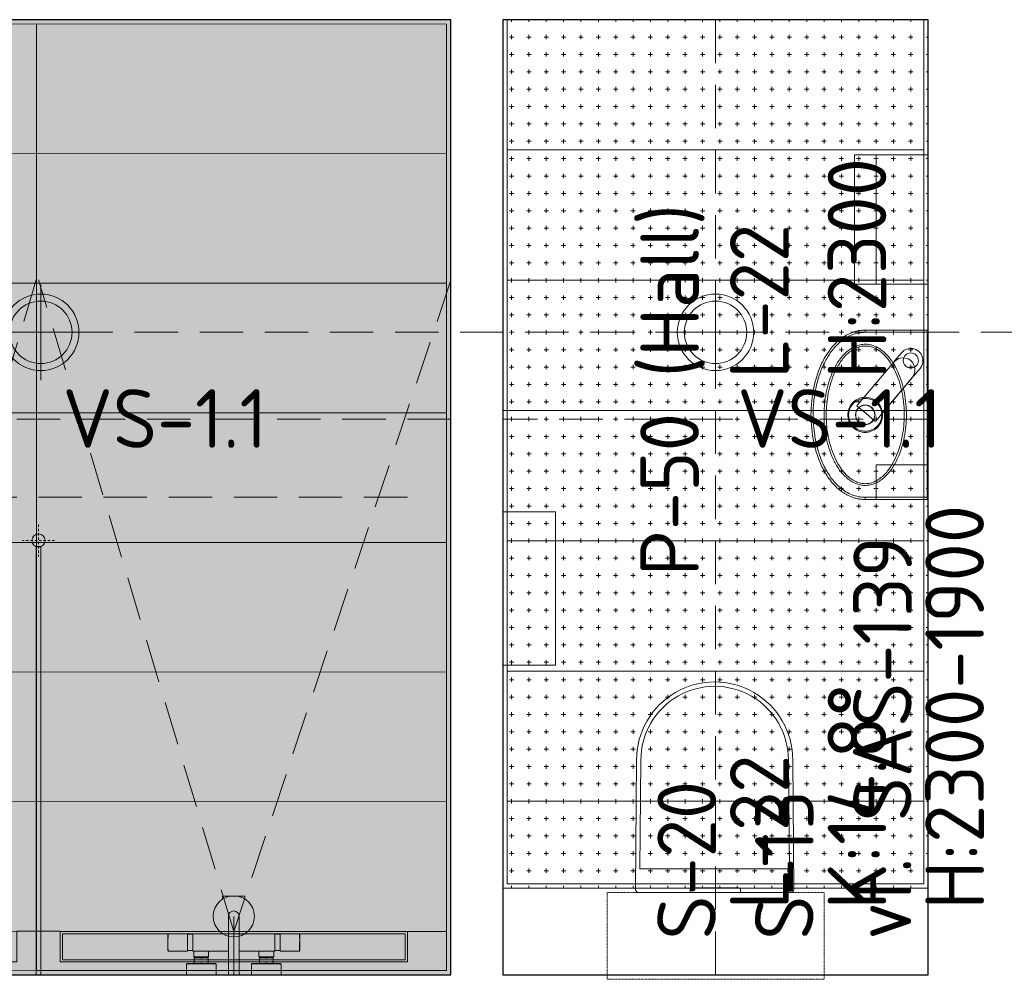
# Model space of a CAD drawing. Header units: millimetres. Extents: x 102382 to 164490, y 45733 to 103316.
# Tile 3 of 183: x 112187 to 114455, y 58790 to 61000. Entities that reach past the tile are written whole.
import ezdxf

# ---------------------------------------------------------------- set-up
doc = ezdxf.new("R2010")
doc.units = ezdxf.units.MM
for name, pattern in [('Center', [4, 2.5, -0.5, 0.5, -0.5]), ('Dash 01', [1, 0.5, -0.5]), ('Dashed', [10, 5, -5]), ('Hidden 100.00_ 50.00', [150, 100, -50])]:
    doc.linetypes.add(name, pattern=pattern)
doc.layers.get('0').update_dxf_attribs({"true_color": 0x000000})
doc.layers.add('__REF', color=7, linetype='Continuous', true_color=0x000000)
for name, color, linetype, lineweight, true_color in [('_SA-LAGI', 7, 'Continuous', 9, 0x5b5b5b), ('_SA-LAGI_abi', 250, 'Continuous', 9, 0x333333), ('_SA-LAGI_hatch', 7, 'Continuous', 5, 0x787878), ('_SA-LAGI_tekst', 7, 'Continuous', 0, 0x7f4f3f), ('_SA-PORAND', 7, 'Continuous', 9, 0x5b5b5b), ('_SA-PORAND_hatch', 254, 'Continuous', 9, 0xbebebe), ('_SA-PORAND_tekst', 7, 'Continuous', 9, 0x5b5b5b), ('_SA-SANTEHN', 7, 'Continuous', 0, 0x4c5f99), ('_SA-SANTEHN_trapp', 7, 'Continuous', 0, 0x4c5f99), ('_SA-SEIN_tekst', 250, 'Continuous', 0, 0x333333), ('_SA-VALGUSTUS', 20, 'Continuous', 13, 0xff3f00), ('_SA-VALGUSTUS_abi', 7, 'Center', 0, 0xff9f7f)]:
    doc.layers.add(name, color=color, linetype=linetype, lineweight=lineweight, true_color=true_color)
doc.styles.add('DIN Pro Medium-Medium', font='txt')

# ---------------------------------------------------------------- blocks, each defined once
blk = doc.blocks.new('opilaskodu dush pealt 001')
at = {"color": 0, "linetype": 'ByBlock', "lineweight": -2}
for p, q in [((-57.1, 151.5), (-57.5, 150.5)), ((-57.5, 150.5), (-57.5, 129)), ((-56.1, 152), (-57.1, 151.5)), ((-57.1, 151.5), (-56.5, 151.5)), ((-56.5, 151.5), (-57.1, 151.5)), ((-56.5, 151.5), (-54.5, 151.5)), ((-54.5, 151.5), (-56.5, 151.5)), ((-56.1, 152), (-55.5, 152)), ((-55.5, 152), (-56.1, 152)), ((-53.7, 152), (-55.5, 152)), ((-55.5, 152), (-53.7, 152)), ((-54.5, 151.5), (-51.4, 151.5)), ((-51.4, 151.5), (-54.5, 151.5)), ((-53.7, 152), (-50.7, 152)), ((-50.7, 152), (-53.7, 152)), ((-47.5, 151.5), (-51.4, 151.5)), ((-51.4, 151.5), (-47.5, 151.5)), ((-46.8, 152), (-50.7, 152)), ((-50.7, 152), (-46.8, 152)), ((-47.3, 151.9), (-47.4, 151.9)), ((-45, 151.9), (-47.3, 151.9)), ((-47.3, 151.9), (-45, 151.9)), ((-47.3, 151.9), (-47, 151.9)), ((-47, 151.9), (-47.3, 151.9)), ((-47, 151.9), (-46.6, 151.9)), ((-46.6, 151.9), (-47, 151.9)), ((-42.4, 152), (-46.8, 152)), ((-46.8, 152), (-42.4, 152)), ((-46, 151.9), (-46.6, 151.9)), ((-46.6, 151.9), (-46, 151.9)), ((-45.3, 151.9), (-46, 151.9)), ((-46, 151.9), (-45.3, 151.9)), ((-44.6, 151.9), (-45.3, 151.9)), ((-45.3, 151.9), (-44.6, 151.9)), ((-43.9, 151.9), (-44.6, 151.9)), ((-44.6, 151.9), (-43.9, 151.9)), ((-43.2, 151.9), (-43.9, 151.9)), ((-43.9, 151.9), (-43.2, 151.9)), ((-42.6, 151.9), (-43.2, 151.9)), ((-43.2, 151.9), (-42.6, 151.9)), ((-42.2, 151.9), (-42.6, 151.9)), ((-42.6, 151.9), (-42.2, 151.9)), ((-37.6, 152), (-42.4, 152)), ((-42.4, 152), (-37.6, 152)), ((-41.9, 151.9), (-42.2, 151.9)), ((-42.2, 151.9), (-41.9, 151.9)), ((-39.6, 151.9), (-41.9, 151.9)), ((-41.9, 151.9), (-39.6, 151.9)), ((-37.6, 151.5), (-39.4, 151.5)), ((-39.4, 151.5), (-37.6, 151.5)), ((-32.9, 152), (-37.6, 152)), ((-37.6, 152), (-32.9, 152)), ((-32.6, 151.5), (-37.6, 151.5)), ((-37.6, 151.5), (-32.6, 151.5)), ((-28.3, 152), (-32.9, 152)), ((-32.9, 152), (-28.3, 152)), ((-27.8, 151.5), (-32.6, 151.5)), ((-32.6, 151.5), (-27.8, 151.5)), ((-24.5, 152), (-28.3, 152)), ((-28.3, 152), (-24.5, 152)), ((-23.7, 151.5), (-27.8, 151.5)), ((-27.8, 151.5), (-23.7, 151.5)), ((-21.5, 152), (-24.5, 152)), ((-24.5, 152), (-21.5, 152)), ((-20.7, 151.5), (-23.7, 151.5)), ((-23.7, 151.5), (-20.7, 151.5)), ((-19.7, 152), (-21.5, 152)), ((-21.5, 152), (-19.7, 152)), ((-18.7, 151.5), (-20.7, 151.5)), ((-20.7, 151.5), (-18.7, 151.5)), ((-19.1, 152), (-19.7, 152)), ((-19.7, 152), (-19.1, 152)), ((-19.1, 152), (-18.1, 151.5)), ((-18.1, 151.5), (-18.7, 151.5)), ((-18.7, 151.5), (-18.1, 151.5)), ((-18.1, 151.5), (-17.7, 150.5)), ((-17.7, 150.5), (-17.7, 129)), ((-57.5, 129), (-57.5, 107.5)), ((-17.7, 129), (-17.7, 107.5)), ((-57.1, 94.5), (-57.6, 93.5)), ((-57.6, 93.5), (-57.6, 25.6)), ((-57.6, 93.5), (-57.6, 12.5)), ((-57.5, 107.5), (-57.1, 106.5)), ((-56.5, 106.5), (-57.1, 106.5)), ((-57.1, 106.5), (-56.6, 106.2)), ((-57.1, 106.5), (-56.5, 106.5)), ((-56.6, 94.8), (-57.1, 94.5)), ((-57.1, 94.5), (-56.5, 94.5)), ((-56.5, 94.5), (-57.1, 94.5)), ((-56.6, 106.2), (-56.6, 94.8)), ((-56.6, 106.2), (-56.6, 94.8)), ((-56.5, 106.5), (-54.5, 106.5)), ((-54.5, 106.5), (-56.5, 106.5)), ((-56.5, 94.5), (-54.6, 94.5)), ((-54.6, 94.5), (-56.5, 94.5)), ((-54.6, 94.5), (-51.4, 94.5)), ((-51.4, 94.5), (-54.6, 94.5)), ((-54.5, 106.5), (-51.4, 106.5)), ((-51.4, 106.5), (-54.5, 106.5)), ((-47.4, 106.5), (-51.4, 106.5)), ((-51.4, 106.5), (-47.4, 106.5)), ((-51.4, 94.5), (-47.3, 94.5)), ((-47.3, 94.5), (-51.4, 94.5)), ((-42.7, 106.5), (-47.4, 106.5)), ((-47.4, 106.5), (-42.7, 106.5)), ((-42.7, 94.5), (-47.3, 94.5)), ((-47.3, 94.5), (-42.7, 94.5)), ((-37.6, 106.5), (-42.7, 106.5)), ((-42.7, 106.5), (-37.6, 106.5)), ((-37.6, 94.5), (-42.7, 94.5)), ((-42.7, 94.5), (-37.6, 94.5)), ((-32.6, 106.5), (-37.6, 106.5)), ((-37.6, 106.5), (-32.6, 106.5)), ((-37.6, 94.5), (-32.6, 94.5)), ((-32.6, 94.5), (-37.6, 94.5)), ((-27.8, 106.5), (-32.6, 106.5)), ((-32.6, 106.5), (-27.8, 106.5)), ((-27.9, 94.5), (-32.6, 94.5)), ((-32.6, 94.5), (-27.9, 94.5)), ((-23.8, 94.5), (-27.9, 94.5)), ((-27.9, 94.5), (-23.8, 94.5)), ((-23.7, 106.5), (-27.8, 106.5)), ((-27.8, 106.5), (-23.7, 106.5)), ((-20.7, 94.5), (-23.8, 94.5)), ((-23.8, 94.5), (-20.7, 94.5)), ((-20.7, 106.5), (-23.7, 106.5)), ((-23.7, 106.5), (-20.7, 106.5)), ((-18.8, 106.5), (-20.7, 106.5)), ((-20.7, 106.5), (-18.8, 106.5)), ((-18.8, 94.5), (-20.7, 94.5)), ((-20.7, 94.5), (-18.8, 94.5)), ((-18.1, 106.5), (-18.8, 106.5)), ((-18.8, 106.5), (-18.1, 106.5)), ((-18.1, 94.5), (-18.8, 94.5)), ((-18.8, 94.5), (-18.1, 94.5)), ((-18.7, 94.8), (-18.1, 94.5)), ((-18.1, 106.5), (-18.6, 106.2)), ((-18.6, 106.2), (-18.6, 94.8)), ((-17.7, 107.5), (-18.1, 106.5)), ((-18.1, 94.5), (-17.6, 93.5)), ((-17.6, 93.5), (-17.6, 92)), ((-17.6, 93.5), (-17.6, 92)), ((-5.2, 92), (-17.6, 92)), ((-17.6, 92), (-5.2, 92)), ((-17.6, 92), (-17.6, 12.5)), ((-17.6, 92), (-17.6, 50)), ((-5.2, 92), (-4.6, 91.6)), ((-4.6, 91.6), (-4.6, 91)), ((-4.6, 91), (-4.6, 89.3)), ((-2.5, 91), (-2.6, 90.6)), ((-2.5, 91), (-2.4, 91)), ((-2.4, 91), (-2.5, 91)), ((-2.5, 91), (-0.6, 91)), ((-0.6, 91), (-2.5, 91)), ((-1.6, 91), (-1.6, 90.7)), ((9.4, 91), (-0.6, 91)), ((-0.6, 91), (9.4, 91)), ((10.4, 91), (9.4, 91)), ((9.4, 91), (10.4, 89.6)), ((9.4, 91), (10.4, 91)), ((11.1, 91), (10.4, 91)), ((10.4, 91), (11.1, 91)), ((11.1, 91), (11.3, 91)), ((11.3, 91), (11.1, 91)), ((11.3, 91), (11.4, 90.6)), ((11.9, 108.5), (11.4, 107.5)), ((11.4, 107.5), (11.4, 106.3)), ((11.4, 106.3), (11.4, 103.1)), ((11.4, 103.1), (11.4, 98)), ((11.4, 98), (11.4, 91.2)), ((11.4, 91.2), (11.4, 90.6)), ((12.9, 109), (11.9, 108.5)), ((11.9, 108.5), (11.9, 107.3)), ((11.9, 107.3), (11.9, 104)), ((11.9, 104), (11.9, 98.7)), ((11.9, 98.7), (11.9, 91.7)), ((11.9, 91.7), (11.9, 83.6)), ((37.4, 109), (12.9, 109)), ((12.9, 109), (37.4, 109)), ((37.4, 109), (37.4, 107.8)), ((37.4, 107.8), (37.4, 104.4)), ((37.4, 104.4), (37.4, 99)), ((37.4, 99), (37.4, 91.9)), ((37.4, 91.9), (37.4, 83.7)), ((-4.6, 89.3), (-4.6, 86.7)), ((-4.6, 89), (-2.6, 89)), ((-2.6, 89), (-4.6, 89)), ((-4.6, 86.7), (-4.6, 83.2)), ((-4.6, 83.2), (-4.6, 79.3)), ((-4.6, 79.3), (-4.6, 75)), ((-4.6, 75), (-4.6, 70.7)), ((-4.6, 70.7), (-4.6, 66.8)), ((-2.6, 90.6), (-2.6, 90)), ((-2.6, 90), (-2.6, 61)), ((-2.2, 87), (-2.4, 83.1)), ((-2.4, 83.1), (-2.2, 79.4)), ((-2.2, 70.6), (-2.4, 66.9)), ((-1.6, 89.6), (-2.2, 87)), ((-2.2, 79.4), (-1.6, 77)), ((-1.6, 73), (-2.2, 70.6)), ((-1.6, 90.7), (-1.6, 89.6)), ((-1.6, 77), (-1.6, 75)), ((-1.6, 75), (-1.6, 73)), ((10.4, 89.6), (11, 87)), ((11, 79.4), (10.4, 77)), ((10.4, 77), (10.4, 75)), ((10.4, 75), (10.4, 73)), ((10.4, 73), (11, 70.6)), ((11, 87), (11.2, 83.1)), ((11.2, 83.1), (11, 79.4)), ((11, 70.6), (11.2, 66.9)), ((11.4, 90.6), (11.4, 90)), ((11.4, 90), (11.4, 88.5)), ((11.4, 88.5), (11.4, 86)), ((11.4, 86), (11.4, 82.7)), ((11.4, 82.7), (11.4, 79)), ((11.4, 79), (11.4, 75)), ((11.4, 75), (11.4, 71)), ((11.4, 71), (11.4, 67.3)), ((11.9, 83.6), (11.9, 75)), ((11.9, 75), (11.9, 66.4)), ((37.4, 83.7), (37.4, 75)), ((37.4, 75), (37.4, 66.3)), ((-5.2, 58), (-17.6, 58)), ((-17.6, 58), (-5.2, 58)), ((-4.6, 58.4), (-5.2, 58)), ((-4.6, 66.8), (-4.6, 63.3)), ((-4.6, 63.3), (-4.6, 60.7)), ((-2.6, 61), (-4.6, 61)), ((-4.6, 61), (-2.6, 61)), ((-4.6, 60.7), (-4.6, 59)), ((-4.6, 59), (-4.6, 58.4)), ((-2.6, 61), (-2.6, 60)), ((-2.6, 60), (-2.6, 59.4)), ((-2.6, 59.4), (-2.5, 59)), ((-2.4, 59), (-2.5, 59)), ((-2.5, 59), (-2.4, 59)), ((-2.4, 66.9), (-2.2, 63)), ((-1.6, 59), (-2.4, 59)), ((-2.4, 59), (-1.6, 59)), ((-2.2, 63), (-1.6, 60.4)), ((-1.6, 60.4), (-1.6, 59.3)), ((-1.6, 59.3), (-1.6, 59)), ((-1.6, 59), (-0.6, 59)), ((-0.6, 59), (-1.6, 59)), ((-0.6, 59), (9.4, 59)), ((9.4, 59), (-0.6, 59)), ((10.4, 60.4), (9.4, 59)), ((9.4, 59), (10.4, 59)), ((10.4, 59), (9.4, 59)), ((11, 63), (10.4, 60.4)), ((11.1, 59), (10.4, 59)), ((10.4, 59), (11.1, 59)), ((11.2, 66.9), (11, 63)), ((11.3, 59), (11.1, 59)), ((11.4, 59.4), (11.3, 59)), ((11.4, 67.3), (11.4, 64)), ((11.4, 64), (11.4, 61.5)), ((11.4, 61.5), (11.4, 60)), ((11.4, 60), (11.4, 59.4)), ((11.4, 59.4), (11.4, 58.8)), ((11.4, 58.8), (11.4, 52)), ((11.4, 52), (11.4, 46.9)), ((11.4, 46.9), (11.4, 43.7)), ((11.9, 66.4), (11.9, 58.3)), ((11.9, 58.3), (11.9, 51.3)), ((11.9, 51.3), (11.9, 46)), ((11.9, 46), (11.9, 42.7)), ((37.4, 66.3), (37.4, 58.1)), ((37.4, 58.1), (37.4, 51)), ((37.4, 51), (37.4, 45.6)), ((37.4, 45.6), (37.4, 42.2)), ((-57.7, 25.7), (-57.6, 25.6)), ((11.4, 43.7), (11.4, 42.5)), ((11.4, 42.5), (11.9, 41.5)), ((11.9, 42.7), (11.9, 41.5)), ((11.9, 41.5), (12.9, 41)), ((12.9, 41), (37.4, 41)), ((37.4, 41), (12.9, 41)), ((37.4, 42.2), (37.4, 41)), ((37.4, 12.5), (-97.6, 12.5)), ((25.1, 0), (25, 0)), ((36.7, 0), (-97.6, 0)), ((37.4, -12.5), (-97.6, -12.5)), ((-57.6, -12.5), (-57.6, -20)), ((-17.6, -12.5), (-17.6, -92)), ((-57.6, -25.6), (-57.7, -25.7)), ((-57.6, -25.7), (-57.6, -93.5)), ((11.4, -42.5), (11.9, -41.5)), ((11.4, -43.7), (11.4, -42.5)), ((11.4, -46.9), (11.4, -43.7)), ((11.9, -41.5), (12.9, -41)), ((11.9, -42.7), (11.9, -41.5)), ((11.9, -46), (11.9, -42.7)), ((12.9, -41), (37.4, -41)), ((37.4, -41), (12.9, -41)), ((37.4, -42.2), (37.4, -41)), ((37.4, -45.6), (37.4, -42.2)), ((-5.2, -58), (-17.6, -58)), ((-15.2, -58), (-5.2, -58)), ((-4.6, -58.4), (-5.2, -58)), ((-4.6, -59), (-4.6, -58.4)), ((-4.6, -60.7), (-4.6, -59)), ((-4.6, -63.3), (-4.6, -60.7)), ((-2.6, -61), (-4.6, -61)), ((-4.6, -61), (-2.6, -61)), ((-4.6, -66.8), (-4.6, -63.3)), ((-4.6, -70.7), (-4.6, -66.8)), ((-2.6, -59.4), (-2.5, -59)), ((-2.6, -60), (-2.6, -59.4)), ((-2.6, -61), (-2.6, -60)), ((-2.6, -90), (-2.6, -61)), ((-2.4, -59), (-2.5, -59)), ((-2.5, -59), (-2.4, -59)), ((-1.6, -59), (-2.4, -59)), ((-2.4, -59), (-1.6, -59)), ((-2.4, -66.9), (-2.3, -63)), ((-2.2, -70.6), (-2.4, -66.9)), ((-2.3, -63), (-1.6, -60.4)), ((-1.6, -59), (-0.6, -59)), ((-0.6, -59), (-1.6, -59)), ((-1.6, -59.3), (-1.6, -59)), ((-1.6, -60.4), (-1.6, -59.3)), ((-0.6, -59), (9.4, -59)), ((9.4, -59), (-0.6, -59)), ((10.4, -60.4), (9.4, -59)), ((9.4, -59), (10.4, -59)), ((10.4, -59), (9.4, -59)), ((11.1, -59), (10.4, -59)), ((10.4, -59), (11.1, -59)), ((11, -63), (10.4, -60.4)), ((11.2, -66.9), (11, -63)), ((11, -70.6), (11.2, -66.9)), ((11.3, -59), (11.1, -59)), ((11.4, -59.4), (11.3, -59)), ((11.4, -52), (11.4, -46.9)), ((11.4, -58.8), (11.4, -52)), ((11.4, -59.4), (11.4, -58.8)), ((11.4, -60), (11.4, -59.4)), ((11.4, -61.5), (11.4, -60)), ((11.4, -64), (11.4, -61.5)), ((11.4, -67.3), (11.4, -64)), ((11.4, -71), (11.4, -67.3)), ((11.9, -51.3), (11.9, -46)), ((11.9, -58.3), (11.9, -51.3)), ((11.9, -66.4), (11.9, -58.3)), ((11.9, -75), (11.9, -66.4)), ((37.4, -51), (37.4, -45.6)), ((37.4, -58.1), (37.4, -51)), ((37.4, -66.3), (37.4, -58.1)), ((37.4, -75), (37.4, -66.3)), ((-4.6, -75), (-4.6, -70.7)), ((-4.6, -79.3), (-4.6, -75)), ((-4.6, -83.2), (-4.6, -79.3)), ((-4.6, -86.7), (-4.6, -83.2)), ((-4.6, -89.3), (-4.6, -86.7)), ((-4.6, -89), (-2.6, -89)), ((-2.6, -89), (-4.6, -89)), ((-4.6, -91), (-4.6, -89.3)), ((-2.6, -90.6), (-2.6, -90)), ((-2.5, -91), (-2.6, -90.6)), ((-2.4, -83.1), (-2.2, -79.4)), ((-2.3, -87), (-2.4, -83.1)), ((-1.6, -89.6), (-2.3, -87)), ((-1.6, -73), (-2.2, -70.6)), ((-2.2, -79.4), (-1.6, -77)), ((-1.6, -75), (-1.6, -73)), ((-1.6, -77), (-1.6, -75)), ((-1.6, -90.7), (-1.6, -89.6)), ((-1.6, -91), (-1.6, -90.7)), ((9.4, -91), (10.4, -89.6)), ((10.4, -73), (11, -70.6)), ((10.4, -75), (10.4, -73)), ((10.4, -77), (10.4, -75)), ((11, -79.4), (10.4, -77)), ((10.4, -89.6), (11, -87)), ((11.2, -83.1), (11, -79.4)), ((11, -87), (11.2, -83.1)), ((11.3, -91), (11.4, -90.6)), ((11.4, -75), (11.4, -71)), ((11.4, -79), (11.4, -75)), ((11.4, -82.7), (11.4, -79)), ((11.4, -86), (11.4, -82.7)), ((11.4, -88.5), (11.4, -86)), ((11.4, -90), (11.4, -88.5)), ((11.4, -90.6), (11.4, -90)), ((11.4, -91.2), (11.4, -90.6)), ((11.9, -83.6), (11.9, -75)), ((11.9, -91.7), (11.9, -83.6)), ((37.4, -83.7), (37.4, -75)), ((37.4, -91.9), (37.4, -83.7)), ((-57.6, -93.5), (-57.1, -94.5)), ((-57.1, -106.5), (-57.5, -107.5)), ((-57.5, -107.5), (-57.5, -129)), ((-18.1, -94.5), (-57.1, -94.5)), ((-57.1, -94.5), (-34.6, -94.5)), ((-57.1, -94.5), (-56.5, -94.5)), ((-57.1, -94.5), (-56.6, -94.8)), ((-56.5, -94.5), (-57.1, -94.5)), ((-56.6, -106.2), (-57.1, -106.5)), ((-18.1, -106.5), (-57.1, -106.5)), ((-57.1, -106.5), (-35.4, -106.5)), ((-57.1, -106.5), (-56.5, -106.5)), ((-56.5, -106.5), (-57.1, -106.5)), ((-56.6, -94.8), (-56.6, -106.2)), ((-56.5, -94.5), (-54.6, -94.5)), ((-54.6, -94.5), (-56.5, -94.5)), ((-54.5, -106.5), (-56.5, -106.5)), ((-56.5, -106.5), (-54.5, -106.5)), ((-51.4, -94.5), (-54.6, -94.5)), ((-54.6, -94.5), (-51.4, -94.5)), ((-51.4, -106.5), (-54.5, -106.5)), ((-54.5, -106.5), (-51.4, -106.5)), ((-51.4, -94.5), (-47.3, -94.5)), ((-47.3, -94.5), (-51.4, -94.5)), ((-47.4, -106.5), (-51.4, -106.5)), ((-51.4, -106.5), (-47.4, -106.5)), ((-42.7, -106.5), (-47.4, -106.5)), ((-47.4, -106.5), (-42.7, -106.5)), ((-42.7, -94.5), (-47.3, -94.5)), ((-47.3, -94.5), (-42.7, -94.5)), ((-37.6, -94.5), (-42.7, -94.5)), ((-42.7, -94.5), (-37.6, -94.5)), ((-37.6, -106.5), (-42.7, -106.5)), ((-42.7, -106.5), (-37.6, -106.5)), ((-18.8, -106.5), (-19.4, -106.5)), ((-19.4, -106.5), (-18.8, -106.5)), ((-18.1, -106.5), (-18.8, -106.5)), ((-18.8, -106.5), (-18.1, -106.5)), ((-18.1, -94.5), (-18.7, -94.8)), ((-18.1, -94.5), (-18.6, -94.5)), ((-18.6, -94.5), (-18.1, -94.5)), ((-18.6, -94.8), (-18.6, -106.2)), ((-18.6, -106.2), (-18.1, -106.5)), ((-17.6, -93.5), (-18.1, -94.5)), ((-18.1, -106.5), (-17.7, -107.5)), ((-17.7, -107.5), (-17.7, -129)), ((-5.2, -92), (-17.6, -92)), ((-17.6, -92), (-5.2, -92)), ((-17.6, -92), (-17.6, -93.5)), ((-5.2, -92), (-4.6, -91.6)), ((-4.6, -91.6), (-4.6, -91)), ((-2.5, -91), (-2.4, -91)), ((-2.4, -91), (-2.5, -91)), ((-2.5, -91), (-0.6, -91)), ((-0.6, -91), (-2.5, -91)), ((9.4, -91), (-0.6, -91)), ((-0.6, -91), (9.4, -91)), ((10.4, -91), (9.4, -91)), ((9.4, -91), (10.4, -91)), ((11.1, -91), (10.4, -91)), ((10.4, -91), (11.1, -91)), ((11.1, -91), (11.3, -91)), ((11.3, -91), (11.1, -91)), ((11.4, -98), (11.4, -91.2)), ((11.4, -103.1), (11.4, -98)), ((11.4, -106.3), (11.4, -103.1)), ((11.4, -107.5), (11.4, -106.3)), ((11.9, -108.5), (11.4, -107.5)), ((11.9, -98.7), (11.9, -91.7)), ((11.9, -104), (11.9, -98.7)), ((11.9, -107.3), (11.9, -104)), ((11.9, -108.5), (11.9, -107.3)), ((12.9, -109), (11.9, -108.5)), ((37.4, -109), (12.9, -109)), ((12.9, -109), (37.4, -109)), ((37.4, -99), (37.4, -91.9)), ((37.4, -104.4), (37.4, -99)), ((37.4, -107.8), (37.4, -104.4)), ((37.4, -109), (37.4, -107.8)), ((-57.5, -129), (-57.5, -150.5)), ((-17.7, -129), (-17.7, -150.5)), ((-57.5, -150.5), (-57.1, -151.5)), ((-57.1, -151.5), (-56.1, -152)), ((-57.1, -151.5), (-56.5, -151.5)), ((-56.5, -151.5), (-57.1, -151.5)), ((-54.5, -151.5), (-56.5, -151.5)), ((-56.5, -151.5), (-54.5, -151.5)), ((-19.7, -152), (-56.1, -152)), ((-55.6, -152), (-56.1, -152)), ((-56.1, -152), (-55.6, -152)), ((-53.7, -152), (-55.6, -152)), ((-55.6, -152), (-53.7, -152)), ((-51.4, -151.5), (-54.5, -151.5)), ((-54.5, -151.5), (-51.4, -151.5)), ((-50.7, -152), (-53.7, -152)), ((-53.7, -152), (-50.7, -152)), ((-51.4, -151.5), (-47.6, -151.5)), ((-47.6, -151.5), (-51.4, -151.5)), ((-46.9, -152), (-50.7, -152)), ((-50.7, -152), (-46.9, -152)), ((-47.6, -151.1), (-47.5, -151.6)), ((-47.5, -151.6), (-47.4, -151.9)), ((-47.3, -151.9), (-47.4, -151.9)), ((-47.4, -151.9), (-47.3, -151.9)), ((-47, -151.9), (-47.3, -151.9)), ((-47.3, -151.9), (-47, -151.9)), ((-38, -152), (-42.4, -152)), ((-42.4, -152), (-38, -152)), ((-20.7, -151.5), (-22, -151.5)), ((-22, -151.5), (-20.7, -151.5)), ((-21.6, -152), (-19.7, -152)), ((-18.8, -151.5), (-20.7, -151.5)), ((-20.7, -151.5), (-18.8, -151.5)), ((-19.7, -152), (-19.1, -152)), ((-19.1, -152), (-19.7, -152)), ((-18.1, -151.5), (-19.1, -152)), ((-18.8, -151.5), (-18.1, -151.5)), ((-18.1, -151.5), (-18.8, -151.5)), ((-17.7, -150.5), (-18.1, -151.5))]:
    blk.add_line(p, q, dxfattribs=at)
for points in [[(-143.8, -25.7), (-143.8, 25.7), (-137.6, 25.7)], [(-137.6, -25.7), (-143.8, -25.7), (-143.8, -12.5)]]:
    blk.add_lwpolyline(points, dxfattribs=at)
blk.add_circle((-97.6, 0), 47.5, dxfattribs=at)
blk.add_arc((-97.6, 0), 12.5, 90, 270, dxfattribs=at)
blk = doc.blocks.new('VS-1.1')
at = {"color": 0, "linetype": 'ByBlock', "lineweight": -2}
for p, q in [((0, -220.5), (0, 220.5)), ((-220.5, 0), (220.5, 0))]:
    blk.add_line(p, q, dxfattribs=at)
for radius in [176, 144]:
    blk.add_circle((0, 0), radius, dxfattribs=at)
at = {"color": 0, "linetype": 'ByBlock', "lineweight": -2, "insert": (100, -262), "char_height": 270, "width": 2611.475, "attachment_point": 1, "style": 'DIN Pro Medium-Medium'}
blk.add_mtext('VS-1.1', dxfattribs=at)
blk = doc.blocks.new('Wcpaber')
at = {"layer": '_SA-SANTEHN', "color": 0, "lineweight": -2}
blk.add_lwpolyline([(121.5, -176.5), (121.5, 176.5), (0, 176.5), (0, -176.5)], close=True, dxfattribs=at)
blk = doc.blocks.new('Wcpott_1.1')
at = {"layer": '_SA-SANTEHN', "color": 0, "linetype": 'Dash 01', "lineweight": -2}
blk.add_lwpolyline([(-252, 200), (-252, 0), (248, 0), (248, 200)], close=True, dxfattribs=at)
at = {"layer": '_SA-SANTEHN', "color": 0, "lineweight": -2}
for points in [[(-175.5, 0, 0.419113), (-182.5, -7.1), (-180, -305, 1.000008), (180, -305), (182.5, -7, 0.413735), (175.5, 0)], [(-172.5, -54.7), (-170, -304.7, 1.000251), (170, -304.7), (172.5, -54.7)]]:
    blk.add_lwpolyline(points, format="xyb", close=True, dxfattribs=at)
at = {"layer": '_SA-SANTEHN', "color": 0, "linetype": 'ByBlock', "lineweight": -2}
blk.add_lwpolyline([(-56.3, -10.6, -0.404963), (-59.3, -7.7), (-59.3, -7.5), (-59.4, 0), (56.6, 0), (56.5, -7.7, -0.404962), (53.5, -10.6, -0.007219)], format="xyb", close=True, dxfattribs=at)
blk = doc.blocks.new('segisti Metris S pealt')
at = {"color": 0, "linetype": 'ByBlock', "lineweight": -2}
for p, q in [((-19.7, 179.7), (-13.9, 184.3)), ((-13.9, 184.3), (-7.2, 187)), ((-7.2, 187), (0, 188)), ((0, 188), (7.2, 187)), ((7.2, 187), (13.9, 184.3)), ((13.9, 184.3), (19.7, 179.7)), ((-28, 160), (-27, 167.2)), ((-28, 135.073), (-28, 160)), ((-28, 160), (-28, 135.073)), ((-27, 167.2), (-24.3, 173.9)), ((-24.3, 173.9), (-19.7, 179.7)), ((-24.3, 173.9), (-19.7, 179.7)), ((-7.1, 158.7), (0, 159.7)), ((0, 159.7), (7.1, 158.7)), ((19.7, 179.7), (24.3, 173.9)), ((24.3, 173.9), (27, 167.2)), ((27, 167.2), (28, 160)), ((28, 160), (28, 135.073)), ((28, 135.073), (28, 160)), ((28, 159.831), (28, 157.911)), ((28, 157.911), (28, 159.831)), ((-28, 132), (-26.7, 139.1)), ((-28, 132), (-26.7, 139.1)), ((-26.7, 139.1), (-24, 145.8)), ((-24, 145.8), (-19.5, 151.5)), ((-19.5, 151.5), (-13.8, 156)), ((-13.8, 156), (-7.1, 158.7)), ((7.1, 158.7), (13.8, 156)), ((13.8, 156), (19.5, 151.5)), ((19.5, 151.5), (24, 145.8)), ((24, 145.8), (26.7, 139.1)), ((26.7, 139.1), (28, 132)), ((28, 157.911), (28, 155.863)), ((28, 155.863), (28, 157.911)), ((28, 155.863), (28, 153.815)), ((28, 153.815), (28, 155.863)), ((-28, 135.073), (-28, 133.19)), ((-28, 133.19), (-28, 135.073)), ((-28, 132), (-28, 133.19)), ((-28, 133.19), (-28, 132)), ((-28, 133.19), (-28, 5)), ((-28, 96), (-28, 133.19)), ((-28, 5), (-28, 132)), ((-28, 132), (-28, 5)), ((28, 135.073), (28, 132)), ((28, 132), (28, 135.073)), ((28, 5), (28, 132)), ((28, 132), (28, 5)), ((-28, 5), (-28, 96)), ((-28, 5), (-28, 4)), ((-28, 4), (-28, 5)), ((-28, 4), (-28, 3)), ((-28, 3), (-28, 4)), ((-28, 3), (-28, 2.2)), ((-28, 2.2), (-28, 3)), ((-28, 2.2), (-28, 1.5)), ((-28, 1.5), (-28, 2.2)), ((-28, 1.5), (-28, 1.1)), ((-28, 1.1), (-28, 1.5)), ((-28, 1), (-28, 1.1)), ((-28, 1.1), (-28, 1)), ((-28, 1), (-27.7, 0.3)), ((-27.7, 0.3), (-27, 0)), ((-27.7, 0.3), (-27, 0)), ((-27, 0), (0, 0)), ((0, 0), (27, 0)), ((27, 0), (27.7, 0.3)), ((27, 0), (27.7, 0.3)), ((27.7, 0.3), (28, 1)), ((28, 4), (28, 5)), ((28, 5), (28, 4)), ((28, 4), (28, 3)), ((28, 3), (28, 4)), ((28, 3), (28, 2.2)), ((28, 2.2), (28, 3)), ((28, 2.2), (28, 1.5)), ((28, 1.5), (28, 2.2)), ((28, 1), (28, 1.5)), ((28, 1.5), (28, 1))]:
    blk.add_line(p, q, dxfattribs=at)
blk = doc.blocks.new('Valamu_segisti_seep')
at = {"layer": '_SA-SANTEHN', "color": 0, "linetype": 'Continuous', "lineweight": 18}
for p, q in [((-145.1, 212.8), (-145.1, 207.8)), ((0, 210.8), (0, 207.8)), ((-145.1, -177.2), (-145.1, -172.2))]:
    blk.add_line(p, q, dxfattribs=at)
at = {"layer": '_SA-SANTEHN', "color": 0, "linetype": 'Continuous', "lineweight": 13}
for p, q in [((-2, 207.8), (-145.1, 207.8)), ((-2, 207.8), (-2, 212.8)), ((-2, -172.2), (-2, 207.8)), ((-2, 207.8), (0, 207.8)), ((-145.1, -172.2), (-2, -172.2)), ((-2, -177.2), (-2, -172.2)), ((-2, -172.2), (0, -172.2))]:
    blk.add_line(p, q, dxfattribs=at)
at = {"layer": '_SA-SANTEHN', "color": 0, "linetype": 'Continuous', "lineweight": 18}
blk.add_lwpolyline([(0, 207.8), (0, -175.2, -0.414214), (-2, -177.2), (-145.1, -177.2), (-147.1, -177.2), (-149.1, -177.1), (-151.1, -177), (-153.1, -176.8), (-155.1, -176.6), (-157.1, -176.3), (-159.1, -176), (-161, -175.7), (-163, -175.3), (-164.9, -174.8), (-166.9, -174.4), (-168.8, -173.8), (-170.7, -173.3), (-172.6, -172.7), (-174.5, -172), (-176.4, -171.3), (-178.3, -170.6), (-180.1, -169.8), (-182, -169), (-183.8, -168.1), (-185.6, -167.2), (-187.4, -166.3), (-189.1, -165.4), (-190.8, -164.4), (-192.6, -163.3), (-194.3, -162.3), (-195.9, -161.2), (-197.6, -160), (-199.2, -158.9), (-200.9, -157.7), (-202.5, -156.5), (-204, -155.2), (-207.1, -152.7), (-210.1, -150), (-213, -147.3), (-215.8, -144.4), (-218.5, -141.5), (-221.1, -138.5), (-223.7, -135.5), (-226.1, -132.3), (-228.5, -129.1), (-230.8, -125.8), (-233.1, -122.5), (-235.2, -119.1), (-237.3, -115.7), (-239.3, -112.3), (-241.2, -108.8), (-243, -105.3), (-244.8, -101.7), (-246.5, -98.1), (-248.1, -94.5), (-249.6, -90.8), (-252.6, -83.4), (-255.3, -75.9), (-257.7, -68.3), (-259.9, -60.7), (-261.9, -52.9), (-263.6, -45.2), (-265.1, -37.4), (-266.4, -29.6), (-267.5, -21.7), (-268.4, -13.9), (-269.1, -6), (-269.6, 1.9), (-269.9, 9.8), (-270, 17.7), (-269.9, 25.7), (-269.6, 33.7), (-269.1, 41.7), (-268.4, 49.6), (-267.5, 57.4), (-266.4, 65.3), (-265.1, 73), (-263.6, 80.8), (-261.9, 88.5), (-260, 96.1), (-257.8, 103.7), (-255.4, 111.3), (-252.7, 118.8), (-249.8, 126.2), (-248.2, 129.9), (-246.6, 133.5), (-244.9, 137.2), (-243.1, 140.7), (-241.3, 144.3), (-239.3, 147.8), (-237.3, 151.2), (-235.3, 154.6), (-233.1, 158), (-230.9, 161.3), (-228.6, 164.6), (-226.2, 167.8), (-223.8, 171), (-221.2, 174.1), (-218.6, 177.1), (-215.8, 180), (-213, 182.8), (-210.2, 185.6), (-207.2, 188.2), (-204.1, 190.8), (-202.6, 192), (-201, 193.2), (-199.4, 194.4), (-197.7, 195.6), (-196.1, 196.7), (-194.4, 197.8), (-192.7, 198.9), (-191, 199.9), (-189.2, 200.9), (-187.5, 201.9), (-185.7, 202.8), (-183.9, 203.7), (-182.1, 204.5), (-180.3, 205.4), (-178.4, 206.1), (-176.6, 206.9), (-174.7, 207.6), (-172.8, 208.2), (-170.9, 208.8), (-169, 209.4), (-167.1, 209.9), (-165.1, 210.4), (-163.1, 210.9), (-161.2, 211.3), (-159.2, 211.6), (-157.2, 211.9), (-155.2, 212.2), (-153.2, 212.4), (-151.2, 212.6), (-149.1, 212.7), (-147.1, 212.8), (-145.1, 212.8), (-2, 212.8, -0.414214), (0, 210.8)], format="xyb", close=True, dxfattribs=at)
at = {"layer": '_SA-SANTEHN', "color": 0, "lineweight": -2}
blk.add_lwpolyline([(-120, 132.8), (0, 132.8), (0, 212.8), (-120, 212.8)], close=True, dxfattribs=at)
at = {"layer": '_SA-SANTEHN', "color": 0, "linetype": 'Continuous', "lineweight": 18}
for centre, radius in [((-145, 17.8), 22.5), ((-145, 17.8), 22), ((-40, -107.2), 17.5)]:
    blk.add_circle(centre, radius, dxfattribs=at)
at = {"layer": '_SA-SANTEHN', "color": 0, "linetype": 'Continuous', "lineweight": 13}
for points, knots in [([(-145.1, 207.8), (-150.3, 207.8), (-155.5, 207.3), (-165.7, 205.3), (-170.7, 203.8), (-180.3, 200), (-184.9, 197.7), (-193.8, 192.3), (-198.1, 189.3), (-206, 182.7), (-209.8, 179.2), (-216.8, 171.7), (-220.1, 167.7), (-226.3, 159.3), (-229.2, 155), (-234.5, 146.2), (-237, 141.7), (-243.9, 127.9), (-247.8, 118.2), (-254.3, 98.7), (-256.8, 88.9), (-260.9, 68.9), (-262.4, 58.8), (-264.5, 38.4), (-265, 28.1), (-265, 7.5), (-264.5, -2.7), (-262.5, -23.1), (-260.9, -33.2), (-257.9, -48.2), (-256.7, -53.2), (-254.1, -63.2), (-252.6, -68.2), (-247.7, -82.9), (-243.8, -92.4), (-237, -106.2), (-234.5, -110.7), (-229.1, -119.5), (-226.3, -123.8), (-217, -136.3), (-210, -143.8), (-198, -153.7), (-193.8, -156.8), (-184.9, -162.1), (-180.3, -164.4), (-170.6, -168.2), (-165.6, -169.7), (-155.5, -171.7), (-150.3, -172.2), (-145.1, -172.2)], [0, 0, 0, 0, 0.03125, 0.03125, 0.0625, 0.0625, 0.09375, 0.09375, 0.125, 0.125, 0.15625, 0.15625, 0.1875, 0.1875, 0.21875, 0.21875, 0.25, 0.25, 0.3125, 0.3125, 0.375, 0.375, 0.4375, 0.4375, 0.5, 0.5, 0.5625, 0.5625, 0.625, 0.625, 0.65625, 0.65625, 0.6875, 0.6875, 0.75, 0.75, 0.78125, 0.78125, 0.8125, 0.8125, 0.875, 0.875, 0.90625, 0.90625, 0.9375, 0.9375, 0.96875, 0.96875, 1, 1, 1, 1]), ([(-239.9, 17.8), (-239.9, 26.4), (-239.6, 34.9), (-238, 51.9), (-236.7, 60.3), (-233.5, 77.1), (-231.5, 85.4), (-226.4, 101.7), (-223.4, 109.7), (-216.4, 125.1), (-212.4, 132.5), (-203.1, 146.7), (-197.7, 153.5), (-185.3, 165.4), (-178.3, 170.6), (-166.8, 176.2), (-162.8, 177.6), (-154.4, 179.7), (-150.1, 180.3), (-141.5, 180.4), (-137.1, 180), (-128.7, 178.1), (-124.7, 176.7), (-112.8, 171.3), (-105.9, 166.3), (-93.3, 154.4), (-87.8, 147.8), (-78.3, 133.6), (-74.1, 126), (-67, 110.4), (-63.9, 102.3), (-58.8, 86), (-56.8, 77.7), (-53.5, 61.1), (-52.3, 52.7), (-50.6, 35.8), (-50.2, 27.3), (-50.1, 10.2), (-50.5, 1.6), (-52, -15.4), (-53.3, -23.9), (-56.5, -40.8), (-58.4, -49.1), (-63.5, -65.5), (-66.5, -73.5), (-73.4, -89.1), (-77.5, -96.5), (-84.4, -107.2), (-86.9, -110.6), (-92.3, -117.3), (-95.2, -120.6), (-101.4, -126.6), (-104.7, -129.4), (-111.7, -134.4), (-115.4, -136.7), (-123.1, -140.5), (-127.1, -142), (-135.5, -144.1), (-139.8, -144.7), (-148.4, -144.8), (-152.7, -144.4), (-161.2, -142.5), (-165.3, -141.1), (-173.1, -137.6), (-176.9, -135.3), (-184, -130.5), (-187.3, -127.7), (-193.6, -121.8), (-196.6, -118.6), (-202.1, -112), (-204.7, -108.6), (-211.8, -97.9), (-216, -90.4), (-223.2, -74.6), (-226.2, -66.6), (-231.4, -50.3), (-233.4, -41.9), (-236.6, -25.1), (-237.9, -16.6), (-239.2, -3.7), (-239.4, 0.6), (-239.8, 9.2), (-239.9, 13.5), (-239.9, 17.8)], [0, 0, 0, 0, 0.03125, 0.03125, 0.0625, 0.0625, 0.09375, 0.09375, 0.125, 0.125, 0.15625, 0.15625, 0.1875, 0.1875, 0.21875, 0.21875, 0.234375, 0.234375, 0.25, 0.25, 0.265625, 0.265625, 0.28125, 0.28125, 0.3125, 0.3125, 0.34375, 0.34375, 0.375, 0.375, 0.40625, 0.40625, 0.4375, 0.4375, 0.46875, 0.46875, 0.5, 0.5, 0.53125, 0.53125, 0.5625, 0.5625, 0.59375, 0.59375, 0.625, 0.625, 0.65625, 0.65625, 0.671875, 0.671875, 0.6875, 0.6875, 0.703125, 0.703125, 0.71875, 0.71875, 0.734375, 0.734375, 0.75, 0.75, 0.765625, 0.765625, 0.78125, 0.78125, 0.796875, 0.796875, 0.8125, 0.8125, 0.828125, 0.828125, 0.84375, 0.84375, 0.875, 0.875, 0.90625, 0.90625, 0.9375, 0.9375, 0.96875, 0.96875, 0.984375, 0.984375, 1, 1, 1, 1]), ([(-234.9, 17.8), (-234.9, 9.5), (-234.6, 1.1), (-233, -15.5), (-231.8, -23.8), (-228.7, -40.2), (-226.7, -48.3), (-221.8, -64.2), (-218.9, -72), (-212.1, -87.3), (-208.2, -94.6), (-201.4, -105), (-199, -108.4), (-193.8, -114.9), (-191, -118), (-185, -123.8), (-181.9, -126.5), (-175.2, -131.4), (-171.6, -133.6), (-164, -137.2), (-160.1, -138.6), (-151.9, -140.4), (-147.7, -140.8), (-139.4, -140.6), (-135.2, -139.9), (-127.2, -137.6), (-123.3, -136.1), (-116, -132.2), (-112.5, -129.8), (-106, -124.7), (-102.9, -121.9), (-97.1, -115.9), (-94.4, -112.7), (-89.4, -106.1), (-87.1, -102.7), (-80.6, -92.3), (-76.9, -85), (-70.4, -70), (-67.5, -62.2), (-62.8, -46.3), (-61, -38.3), (-58, -22), (-56.9, -13.8), (-55.4, 2.6), (-55.1, 10.9), (-55.2, 27.4), (-55.6, 35.6), (-57.2, 51.9), (-58.4, 60), (-61.5, 76.1), (-63.4, 84), (-68.2, 99.8), (-71.1, 107.6), (-77.9, 122.8), (-81.8, 130.1), (-90.8, 144), (-95.8, 150.5), (-107.7, 162.1), (-114.3, 167.2), (-125.6, 172.7), (-129.5, 174.1), (-137.6, 176), (-141.8, 176.4), (-150.1, 176.3), (-154.2, 175.6), (-162.3, 173.5), (-166.1, 171.9), (-173.4, 168.1), (-176.9, 165.9), (-183.5, 160.8), (-186.6, 158), (-192.4, 152.1), (-195.1, 149), (-200.2, 142.4), (-202.5, 139.1), (-209, 128.7), (-212.8, 121.5), (-219.3, 106.5), (-222.2, 98.8), (-227, 83), (-228.8, 75), (-231.9, 58.8), (-233.1, 50.6), (-234.2, 38.4), (-234.5, 34.3), (-234.8, 26.1), (-234.9, 22), (-234.9, 17.8)], [0, 0, 0, 0, 0.03125, 0.03125, 0.0625, 0.0625, 0.09375, 0.09375, 0.125, 0.125, 0.15625, 0.15625, 0.171875, 0.171875, 0.1875, 0.1875, 0.203125, 0.203125, 0.21875, 0.21875, 0.234375, 0.234375, 0.25, 0.25, 0.265625, 0.265625, 0.28125, 0.28125, 0.296875, 0.296875, 0.3125, 0.3125, 0.328125, 0.328125, 0.34375, 0.34375, 0.375, 0.375, 0.40625, 0.40625, 0.4375, 0.4375, 0.46875, 0.46875, 0.5, 0.5, 0.53125, 0.53125, 0.5625, 0.5625, 0.59375, 0.59375, 0.625, 0.625, 0.65625, 0.65625, 0.6875, 0.6875, 0.71875, 0.71875, 0.734375, 0.734375, 0.75, 0.75, 0.765625, 0.765625, 0.78125, 0.78125, 0.796875, 0.796875, 0.8125, 0.8125, 0.828125, 0.828125, 0.84375, 0.84375, 0.875, 0.875, 0.90625, 0.90625, 0.9375, 0.9375, 0.96875, 0.96875, 0.984375, 0.984375, 1, 1, 1, 1]), ([(-124, 52.3), (-119.5, 49.5), (-115.6, 45.8), (-109.5, 37.2), (-107.3, 32.3), (-105.5, 24.5), (-105.2, 21.9), (-105, 16.6), (-105.2, 14), (-106.4, 6.2), (-108.2, 1.2), (-113.6, -7.9), (-117.3, -11.9), (-125.8, -18.1), (-130.6, -20.4), (-140.9, -22.8), (-146.2, -23), (-156.6, -21.3), (-161.6, -19.5), (-170.5, -13.9), (-174.4, -10.1), (-180.5, -1.5), (-182.7, 3.4), (-184.4, 11.1), (-184.8, 13.8), (-185, 19), (-184.8, 21.6), (-183.6, 29.4), (-181.8, 34.5), (-176.3, 43.6), (-172.7, 47.5), (-164.2, 53.8), (-159.4, 56), (-151.7, 57.9), (-149.1, 58.2), (-143.9, 58.4), (-141.2, 58.2), (-133.5, 57), (-128.5, 55.1), (-124, 52.3)], [0, 0, 0, 0, 0.0625, 0.0625, 0.125, 0.125, 0.15625, 0.15625, 0.1875, 0.1875, 0.25, 0.25, 0.3125, 0.3125, 0.375, 0.375, 0.4375, 0.4375, 0.5, 0.5, 0.5625, 0.5625, 0.625, 0.625, 0.65625, 0.65625, 0.6875, 0.6875, 0.75, 0.75, 0.8125, 0.8125, 0.875, 0.875, 0.90625, 0.90625, 0.9375, 0.9375, 1, 1, 1, 1]), ([(-130.4, 52.7), (-132.7, 53.7), (-135, 54.4), (-139.9, 55.4), (-142.4, 55.6), (-149.8, 55.6), (-154.8, 54.7), (-163.9, 51), (-168.2, 48.2), (-175.4, 41.3), (-178.2, 37.1), (-182.2, 28), (-183.2, 23), (-183.3, 13.1), (-182.3, 8.1), (-178.4, -1.1), (-175.6, -5.3), (-168.5, -12.3), (-164.3, -15.2), (-155.1, -19), (-150.2, -20), (-140.3, -20), (-135.3, -19.1), (-126, -15.4), (-121.8, -12.6), (-114.7, -5.6), (-111.8, -1.5), (-107.8, 7.7), (-106.8, 12.6), (-106.7, 22.5), (-107.7, 27.5), (-111.6, 36.8), (-114.4, 41), (-121.5, 48), (-125.8, 50.8), (-130.4, 52.7)], [0, 0, 0, 0, 0.03125, 0.03125, 0.0625, 0.0625, 0.125, 0.125, 0.1875, 0.1875, 0.25, 0.25, 0.3125, 0.3125, 0.375, 0.375, 0.4375, 0.4375, 0.5, 0.5, 0.5625, 0.5625, 0.625, 0.625, 0.6875, 0.6875, 0.75, 0.75, 0.8125, 0.8125, 0.875, 0.875, 0.9375, 0.9375, 1, 1, 1, 1])]:
    blk.add_open_spline(points, degree=3, knots=knots, dxfattribs=at)
at = {"layer": '_SA-SANTEHN', "linetype": 'ByBlock', "rotation": 220.1469036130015}
blk.add_blockref('segisti Metris S pealt', (-143.2, 15.1), dxfattribs=at)
blk = doc.blocks.new('Wcprügikast_4.1')
at = {"layer": '_SA-SANTEHN', "color": 0, "lineweight": -2}
blk.add_lwpolyline([(-170, 149), (-170, -149), (0, -149), (0, 149)], close=True, dxfattribs=at)
blk = doc.blocks.new('Wckätepaber_4.5')
at = {"layer": '_SA-SANTEHN', "color": 0, "lineweight": -2}
blk.add_lwpolyline([(0, 149), (0, -149), (-120, -149), (-120, 149)], close=True, dxfattribs=at)

msp = doc.modelspace()

# ---------------------------------------------------------------- hatches: boundary and pattern name
at = {"layer": '_SA-LAGI_hatch', "true_color": 0x3fbfbf}
h = msp.add_hatch(dxfattribs=at)
h.set_pattern_fill('Plus', color=123, scale=40, style=0, pattern_type=2)
h.set_pattern_definition([(0, (-5, 0), (0, 40), [10, -30]), (90, (0, -5), (-40, 2e-15), [10, -30])])
h.paths.add_polyline_path([(109480, 61000), (109480, 58800), (113180, 58800), (113180, 61000)], flags=0)
at = {"layer": '_SA-LAGI_hatch'}
h = msp.add_hatch(dxfattribs=at)
h.set_pattern_fill('Plus', color=256, scale=40, angle=360, style=0, pattern_type=2)
h.set_pattern_definition([(360, (-5, 6e-12), (5e-11, 40), [10, -30]), (90, (-6e-12, -5), (-40, 5e-11), [10, -30])])
h.paths.add_polyline_path([(113300, 61000), (113300, 59000), (114280, 59000), (114280, 61000)], flags=0)
at = {"layer": '_SA-SANTEHN'}
msp.add_hatch(color=256, dxfattribs=at).paths.add_polyline_path([(112235, 59786.9), (112225, 59786.9), (112225, 58800), (112235, 58800)], flags=0)
at = {"layer": '_SA-SANTEHN_trapp', "extrusion": (0, 0, -1)}
h = msp.add_hatch(dxfattribs=at)
h.set_pattern_fill('Squares', color=256, scale=29, style=0, pattern_type=2)
h.set_pattern_definition([(1e-12, (9e-15, 0), (-1e-13, 7.25), [7.25, -7.25]), (90, (9e-15, 0), (-7.25, -1e-13), [7.25, -7.25])])
h.paths.add_polyline_path([(-112285, 58895), (-113075, 58895), (-113075, 58835), (-112285, 58835)], flags=0)

# ---------------------------------------------------------------- linework, layer by layer
at = {"layer": '__REF'}
for points in [[(109480, 58800), (113180, 58800), (113180, 61000), (109480, 61000)], [(113300, 58800), (114280, 58800), (114280, 61000), (113300, 61000)]]:
    msp.add_lwpolyline(points, close=True, dxfattribs=at)
at = {"layer": '_SA-LAGI'}
for points in [[(109480, 61000), (109480, 58800), (113180, 58800), (113180, 61000)], [(113300, 61000), (113300, 59000), (114280, 59000), (114280, 61000)], [(113300, 61000), (113300, 58800), (114280, 58800), (114280, 61000)]]:
    msp.add_lwpolyline(points, close=True, dxfattribs=at)
at = {"layer": '_SA-LAGI_abi', "linetype": 'Hidden 100.00_ 50.00'}
for p, q in [((113180, 60080), (109480, 60080)), ((114280, 60080), (113300, 60080))]:
    msp.add_line(p, q, dxfattribs=at)
at = {"layer": '_SA-PORAND'}
for points in [[(109480, 61000), (109480, 58800), (113180, 58800), (113180, 61000)], [(113300, 61000), (113300, 58800), (114280, 58800), (114280, 61000)], [(114280, 61000), (114280, 59000), (113300, 59000), (113300, 61000)]]:
    msp.add_lwpolyline(points, close=True, dxfattribs=at)
at = {"layer": '_SA-PORAND', "color": 0, "lineweight": -2}
msp.add_lwpolyline([(113300, 61000), (113300, 58800), (114280, 58800), (114280, 61000)], close=True, dxfattribs=at)
at = {"layer": '_SA-PORAND_hatch'}
for points in [[(111330, 60691.4), (111330, 60990), (112225.1, 60990.6), (112225.1, 60692.1)], [(112225.1, 60692.1), (112225.1, 60990.6), (113170, 60990), (113170, 60691.4)], [(114270, 61000), (113309.9, 61000), (113309.9, 60700), (114270, 60700)], [(111330, 60392.9), (111330, 60691.4), (112225.1, 60692.1), (112225.1, 60393.5)], [(112225.1, 60393.5), (112225.1, 60692.1), (113170, 60691.4), (113170, 60392.9)], [(114270, 60700), (113309.9, 60700), (113309.9, 60400), (114270, 60400)], [(114270, 60400), (113309.9, 60400), (113309.9, 60100), (114270, 60100)], [(111330, 60094.3), (111330, 60392.9), (112225.1, 60393.5), (112225.1, 60094.9)], [(112225.1, 60094.9), (112225.1, 60393.5), (113170, 60392.9), (113170, 60094.3)], [(114270, 60100), (113309.9, 60100), (113309.9, 59800), (114270, 59800)], [(111330, 59795.7), (111330, 60094.3), (112225.1, 60094.9), (112225.1, 59796.3)], [(112225.1, 59796.3), (112225.1, 60094.9), (113170, 60094.3), (113170, 59795.7)], [(111330, 59497.1), (111330, 59795.7), (112225.1, 59796.3), (112225.1, 59497.8)], [(112225.1, 59497.8), (112225.1, 59796.3), (113170, 59795.7), (113170, 59497.1)], [(114270, 59800), (113309.9, 59800), (113309.9, 59500), (114270, 59500)], [(111330, 59198.6), (111330, 59497.1), (112225.1, 59497.8), (112225.1, 59199.2)], [(112225.1, 59199.2), (112225.1, 59497.8), (113170, 59497.1), (113170, 59198.6)], [(114270, 59500), (113309.9, 59500), (113309.9, 59200), (114270, 59200)], [(111330, 58900), (111330, 59198.6), (112225.1, 59199.2), (112225.1, 58900.6)], [(112225.1, 58900.6), (112225.1, 59199.2), (113170, 59198.6), (113170, 58900)], [(114270, 59200), (113309.9, 59200), (113309.9, 59010), (114270, 59010)], [(111330, 58900), (111380, 58900), (111380, 58830), (112180, 58830), (112180, 58900.6), (112225.1, 58900.6), (112225.1, 58810), (111330, 58808.7)]]:
    msp.add_lwpolyline(points, close=True, dxfattribs=at)
msp.add_lwpolyline([(112225, 58900.6), (112280, 58900.6), (112280, 58830), (113080, 58830), (113080, 58900), (113170, 58900), (113170, 58810), (112225.1, 58810), (112225.1, 58900.6)], dxfattribs=at)
at = {"layer": '_SA-SANTEHN', "linetype": 'Dashed'}
for p, q in [((112230, 59837.3), (112230, 59763.9)), ((112266.7, 59800.6), (112193.3, 59800.6))]:
    msp.add_line(p, q, dxfattribs=at)
at = {"layer": '_SA-SANTEHN'}
msp.add_lwpolyline([(112235, 59786.9), (112225, 59786.9), (112225, 58800), (112235, 58800)], close=True, dxfattribs=at)
msp.add_lwpolyline([(112225, 58800), (112225, 59786.9), (112225, 59703.9)], dxfattribs=at)
msp.add_circle((112230, 59800.6), 15, dxfattribs=at)
at = {"layer": '_SA-SANTEHN_trapp', "linetype": 'Hidden 100.00_ 50.00'}
for points in [[(112224.6, 60400.6), (111780, 58900.3), (111330, 60400)], [(113180, 60400), (112680, 58900.3), (112230, 60400.6)]]:
    msp.add_lwpolyline(points, dxfattribs=at)
at = {"layer": '_SA-SANTEHN_trapp'}
for points in [[(112280, 58900), (113080, 58900), (113080, 58830), (112280, 58830)], [(112285, 58895), (113075, 58895), (113075, 58835), (112285, 58835)]]:
    msp.add_lwpolyline(points, close=True, dxfattribs=at)
at = {"layer": '_SA-VALGUSTUS_abi', "linetype": 'Hidden 100.00_ 50.00'}
for p, q in [((113790, 61000), (113790, 58800)), ((108101.5, 60280), (121160, 60280)), ((114280, 60100), (113300, 60100)), ((109530, 59900), (113130, 59900))]:
    msp.add_line(p, q, dxfattribs=at)

# ---------------------------------------------------------------- block references
at = {"layer": '_SA-SANTEHN', "xscale": -1}
for name, p, rotation in [('Wcprügikast_4.1', (114280, 60540), 180.0000000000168), ('Wckätepaber_4.5', (114280, 60540), 180.0000000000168), ('Valamu_segisti_seep', (114280, 60107.8), 179.999999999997)]:
    msp.add_blockref(name, p, dxfattribs=dict(at, rotation=rotation))
at = {"layer": '_SA-SANTEHN'}
for name, p, rotation in [('Wcpaber', (113421.5, 59690), 179.999999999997), ('Wcpott_1.1', (113788, 58990), 179.999999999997), ('opilaskodu dush pealt 001', (112680, 58837.4), 269.9999999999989)]:
    msp.add_blockref(name, p, dxfattribs=dict(at, rotation=rotation))
at = {"layer": '_SA-VALGUSTUS', "xscale": 0.5000000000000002, "yscale": 0.5000000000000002, "zscale": 0.5, "rotation": 2.639358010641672e-06}
for p in [(112235.3, 60280), (113790, 60280)]:
    msp.add_blockref('VS-1.1', p, dxfattribs=at)

# ---------------------------------------------------------------- texts
at = {"layer": '_SA-LAGI_tekst', "char_height": 135, "attachment_point": 1, "rotation": 90, "style": 'DIN Pro Medium-Medium'}
for s, insert, width in [('{\\fDIN Pro;L-22}\\P{\\fDIN Pro;H:2300}\\P', (113823.4, 60173.1), 1426.721), ('{\\fDIN Pro;L-22}\\P{\\fDIN Pro;K:14.8°}\\P{\\fDIN Pro;H:2300-1900}\\P', (113823.4, 58950.9), 2390.164)]:
    msp.add_mtext(s, dxfattribs=dict(at, insert=insert, width=width))
at = {"layer": '_SA-PORAND_tekst', "insert": (113616.6, 59718.5), "char_height": 135, "width": 2065.574, "attachment_point": 1, "rotation": 90, "style": 'DIN Pro Medium-Medium'}
msp.add_mtext('P-50 (Hall)', dxfattribs=at)
at = {"layer": '_SA-SEIN_tekst', "insert": (113655.6, 58881.6), "char_height": 135, "width": 2198.361, "attachment_point": 1, "rotation": 89.8823, "style": 'DIN Pro Medium-Medium'}
msp.add_mtext('{\\fDIN Pro;S-20}\\P{\\fDIN Pro;S-13}\\P{\\fDIN Pro;vt. SAS-139}\\P', dxfattribs=at)

doc.saveas('drawing.dxf')
